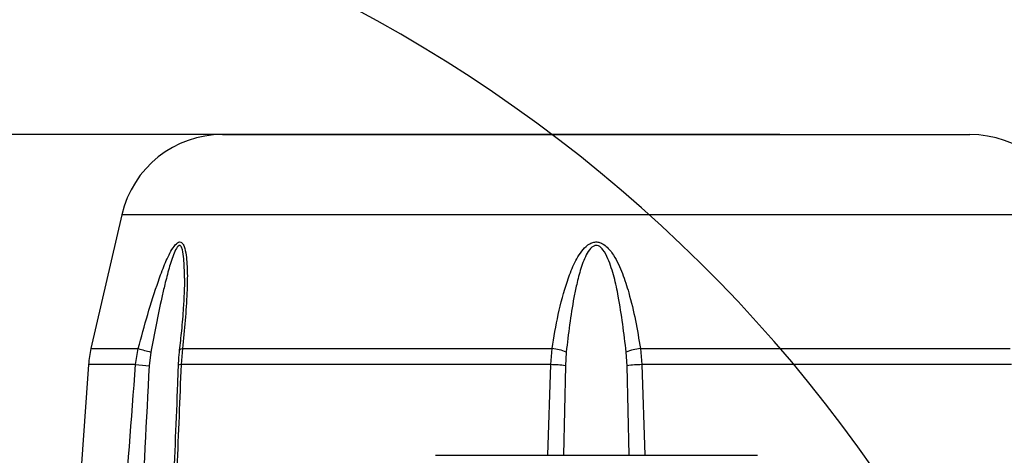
# Model space of a CAD drawing. Header units: millimetres. Extents: x 1654 to 2248, y 5204 to 5624.
# Tile 18 of 81: x 1843 to 1862, y 5293 to 5302. Entities that reach past the tile are written whole.
import ezdxf

# ---------------------------------------------------------------- set-up
doc = ezdxf.new("R2010")
doc.units = ezdxf.units.MM
doc.header["$PDSIZE"] = -1
for name, color, linetype in [('运动空间02尺寸标注', 3, 'Continuous'), ('运动空间03轨迹注释', 6, 'Continuous'), ('运动空间05模型', 7, 'Continuous'), ('运动空间16俯视轨迹', 2, 'Continuous')]:
    doc.layers.add(name, color=color, linetype=linetype)
doc.styles.add('SLDTEXTSTYLE0', font='TXT', dxfattribs={"width": 0.7})
doc.dimstyles.new('SLDDIMSTYLE0', dxfattribs={"dimtxt": 3.5, "dimasz": 4.08, "dimexe": 0, "dimexo": 0.0625, "dimgap": 0.875, "dimtad": 0, "dimtih": 1, "dimtoh": 1, "dimdec": 4, "dimlfac": 10, "dimzin": 12, "dimdsep": 46, "dimtxsty": 'SLDTEXTSTYLE0', "dimsah": 1, "dimcen": 0.09, "dimazin": 3, "dimtfac": 1, "dimtdec": 3, "dimtofl": 0, "dimtmove": 0, "dimatfit": 3, "dimfxl": 1, "dimfrac": 2, "dimtolj": 1, "dimtzin": 12, "dimarcsym": 0})
doc.dimstyles.new('SLDDIMSTYLE1', dxfattribs={"dimtxt": 5, "dimasz": 4.08, "dimexe": 1, "dimexo": 0.0625, "dimgap": 0.875, "dimtad": 1, "dimlfac": 10, "dimrnd": 1e-09, "dimzin": 12, "dimdsep": 46, "dimtxsty": 'SLDTEXTSTYLE0', "dimsah": 1, "dimcen": 0.09, "dimadec": 0, "dimazin": 3, "dimtfac": 1, "dimtdec": 3, "dimtofl": 0, "dimtmove": 0, "dimatfit": 3, "dimfxl": 1, "dimfrac": 2, "dimtolj": 1, "dimtzin": 12, "dimarcsym": 0})

# ---------------------------------------------------------------- blocks, each defined once
blk = doc.blocks.new('*D152')
at = {"layer": 'Defpoints', "color": 0}
for p in [(1851.421, 5300.467), (1803.922, 5282.305), (1820.531, 5276.687), (1835.781, 5276.687), (1851.031, 5276.687)]:
    blk.add_point(p, dxfattribs=at)
at = {"layer": '运动空间03轨迹注释', "color": 0, "lineweight": -2}
blk.add_line((1851.093, 5276.687), (1864.243, 5276.687), dxfattribs=at)
for start, end in [(93.7574, 161.7797), (8.2203, 76.1227)]:
    blk.add_arc((1835.781, 5276.687), 28.462, start, end, dxfattribs=at)
at = {"layer": '运动空间03轨迹注释', "color": 0}
for points in [[(1808.086, 5285.752), (1809.405, 5285.421), (1807.751, 5281.63)], [(1863.272, 5280.708), (1864.629, 5280.806), (1864.243, 5276.687)]]:
    blk.add_solid(points, dxfattribs=at)
at = {"layer": '运动空间03轨迹注释', "color": 0, "insert": (1834.79, 5306.791), "char_height": 3.5, "attachment_point": 1, "style": 'SLDTEXTSTYLE0'}
blk.add_mtext('\\A1;170%%d', dxfattribs=at)
blk = doc.blocks.new('*D155')
at = {"layer": 'Defpoints', "color": 0}
for p in [(1857.392, 5299.407), (1772.611, 5247.747), (1859.381, 5247.747)]:
    blk.add_point(p, dxfattribs=at)
at = {"layer": '运动空间02尺寸标注', "color": 0, "lineweight": -2}
for p, q in [((1857.329, 5299.407), (1771.611, 5299.407)), ((1772.611, 5295.327), (1772.611, 5251.827)), ((1859.318, 5247.747), (1771.611, 5247.747))]:
    blk.add_line(p, q, dxfattribs=at)
at = {"layer": '运动空间02尺寸标注', "color": 0}
for points in [[(1773.291, 5295.327), (1771.931, 5295.327), (1772.611, 5299.407)], [(1771.931, 5251.827), (1773.291, 5251.827), (1772.611, 5247.747)]]:
    blk.add_solid(points, dxfattribs=at)
at = {"layer": '运动空间02尺寸标注', "color": 0, "insert": (1769.236, 5276.139), "char_height": 5, "attachment_point": 5, "rotation": 90, "style": 'SLDTEXTSTYLE0'}
blk.add_mtext('\\A1;516.6', dxfattribs=at)
blk = doc.blocks.new('*D156')
at = {"layer": 'Defpoints', "color": 0}
for p in [(1879.988, 5300.089), (1835.781, 5276.687)]:
    blk.add_point(p, dxfattribs=at)
at = {"layer": '运动空间03轨迹注释', "color": 0, "lineweight": -2}
for p, q in [((1894.761, 5307.91), (1883.594, 5301.998)), ((1835.691, 5276.687), (1835.871, 5276.687)), ((1835.781, 5276.597), (1835.781, 5276.777))]:
    blk.add_line(p, q, dxfattribs=at)
at = {"layer": '运动空间03轨迹注释', "color": 0}
blk.add_solid([(1883.276, 5302.599), (1883.912, 5301.397), (1879.988, 5300.089)], dxfattribs=at)
at = {"layer": '运动空间03轨迹注释', "color": 0, "insert": (1889.889, 5307.97), "char_height": 5, "attachment_point": 5, "rotation": 27.8952, "style": 'SLDTEXTSTYLE0'}
blk.add_mtext('\\A1;\\H0.583333x;R500', dxfattribs=at)

msp = doc.modelspace()

# ---------------------------------------------------------------- linework, layer by layer
at = {"layer": '运动空间05模型', "lineweight": 25}
for p, q in [((1846.558567, 5299.407379), (1853.780534, 5299.407379)), ((1853.780534, 5299.407379), (1861.0025, 5299.407379)), ((1844.609827, 5297.857281), (1844.012788, 5295.271222)), ((1853.780534, 5297.857281), (1844.609827, 5297.857281)), ((1862.95124, 5297.857281), (1853.780534, 5297.857281)), ((1844.012788, 5295.271222), (1844.927029, 5295.271222)), ((1844.875943, 5294.960833), (1844.927029, 5295.271222)), ((1845.17047, 5295.203737), (1845.139317, 5294.939906)), ((1845.780516, 5295.271222), (1845.75485, 5294.960833)), ((1845.780516, 5295.271222), (1852.927046, 5295.271222)), ((1852.901626, 5294.960833), (1852.927046, 5295.271222)), ((1853.200971, 5295.203737), (1853.184059, 5294.939906)), ((1854.377008, 5294.939906), (1854.360096, 5295.203737)), ((1854.634021, 5295.271222), (1861.780551, 5295.271222)), ((1854.634021, 5295.271222), (1854.659441, 5294.960833)), ((1843.966401, 5294.960833), (1843.78233, 5292.3285)), ((1844.875943, 5294.960833), (1843.966401, 5294.960833)), ((1852.901626, 5294.960833), (1845.75485, 5294.960833)), ((1852.845737, 5293.208662), (1852.901626, 5294.960833)), ((1853.184059, 5294.939906), (1853.146331, 5293.208662)), ((1854.418835, 5293.208662), (1854.377008, 5294.939906)), ((1861.806217, 5294.960833), (1854.659441, 5294.960833)), ((1854.659441, 5294.960833), (1854.721451, 5293.208662)), ((1850.673057, 5293.208662), (1856.900368, 5293.208662))]:
    msp.add_line(p, q, dxfattribs=at)
at = {"layer": '运动空间05模型', "lineweight": 25, "flags": 128}
msp.add_lwpolyline([(1845.721864, 5295.237738), (1845.723283, 5295.243044), (1845.729957, 5295.251519), (1845.741879, 5295.259129), (1845.758835, 5295.265737), (1845.780516, 5295.271222)], dxfattribs=at)
at = {"layer": '运动空间05模型', "lineweight": 25}
for centre, radius, start, end in [((1846.558567, 5297.407379), 2, 90, 167), ((1861.0025, 5297.407379), 2, 13, 90), ((1845.961529, 5294.82132), 2, 167, 176), ((1847.19979, 5302.996976), 8.053118, 253.6071744, 255.4045862), ((1852.827984, 5294.279447), 0.99671, 68.0239876, 84.2960289), ((1854.733083, 5294.279447), 0.99671, 95.7039711, 111.9760124), ((1850.791466, 5367.742499), 73.02167, 265.35334743, 265.56065349), ((1845.744526, 5294.859655), 0.101703, 84.1735885, 116.0958426), ((1852.828029, 5292.051211), 2.910552, 82.9737557, 88.5510455), ((1854.733038, 5292.051211), 2.910552, 91.4489545, 97.0262443)]:
    msp.add_arc(centre, radius, start, end, dxfattribs=at)
for points, knots in [([(1844.927029, 5295.271222), (1844.986454, 5295.491487), (1845.105223, 5295.931713), (1845.278863, 5296.473594), (1845.433521, 5296.897004), (1845.550175, 5297.14617), (1845.648105, 5297.286741), (1845.707862, 5297.329572), (1845.747735, 5297.33318), (1845.785826, 5297.30693), (1845.827577, 5297.227262), (1845.865237, 5297.030511), (1845.881159, 5296.725306), (1845.869287, 5296.299315), (1845.838616, 5295.814624), (1845.799886, 5295.452388), (1845.780516, 5295.271222)], [0, 0, 0, 0, 0.144688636, 0.28917779, 0.362838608, 0.435794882, 0.472854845, 0.489498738, 0.506340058, 0.521479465, 0.545553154, 0.592724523, 0.677159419, 0.762014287, 0.880976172, 1, 1, 1, 1]), ([(1845.819996, 5296.632748), (1845.820082, 5296.637804), (1845.822249, 5296.765968), (1845.815005, 5296.953216), (1845.791387, 5297.153138), (1845.763538, 5297.237136), (1845.739558, 5297.262843), (1845.721745, 5297.263852), (1845.702437, 5297.255044), (1845.665342, 5297.214643), (1845.597614, 5297.06757), (1845.52092, 5296.821023), (1845.445695, 5296.530505), (1845.320693, 5295.993147), (1845.237459, 5295.55576), (1845.17047, 5295.203737)], [0, 0, 0, 0, 0.005276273, 0.133749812, 0.199823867, 0.2300451, 0.247095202, 0.258976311, 0.265407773, 0.28467878, 0.333512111, 0.4411325, 0.551483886, 0.639020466, 1, 1, 1, 1]), ([(1852.927046, 5295.271222), (1852.962983, 5295.491487), (1853.034808, 5295.931713), (1853.182387, 5296.473594), (1853.337501, 5296.897004), (1853.480782, 5297.14617), (1853.626145, 5297.286741), (1853.730298, 5297.329572), (1853.80875, 5297.33318), (1853.894345, 5297.30693), (1854.006444, 5297.227262), (1854.152602, 5297.030511), (1854.295135, 5296.725306), (1854.427363, 5296.299315), (1854.54548, 5295.814624), (1854.604503, 5295.452388), (1854.634021, 5295.271222)], [0, 0, 0, 0, 0.1446886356, 0.2891777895, 0.3628386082, 0.4357948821, 0.4728548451, 0.4894987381, 0.5063400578, 0.5214794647, 0.5455531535, 0.5927245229, 0.6771594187, 0.7620142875, 0.8809761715, 1, 1, 1, 1]), ([(1854.360096, 5295.203737), (1854.316663, 5295.564137), (1854.258169, 5296.049508), (1854.131719, 5296.651407), (1854.036121, 5296.953859), (1853.937985, 5297.153132), (1853.861152, 5297.237137), (1853.80671, 5297.262843), (1853.770831, 5297.263853), (1853.734437, 5297.255043), (1853.670389, 5297.214656), (1853.57207, 5297.066474), (1853.476101, 5296.821703), (1853.405933, 5296.529332), (1853.292362, 5295.993471), (1853.241725, 5295.555904), (1853.200971, 5295.203737)], [0, 0, 0, 0, 0.247820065, 0.33375287, 0.419417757, 0.463695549, 0.483947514, 0.495373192, 0.503335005, 0.50764488, 0.520558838, 0.553283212, 0.626109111, 0.699438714, 0.758099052, 1, 1, 1, 1]), ([(1845.820737, 5296.632705), (1845.820927, 5296.623328), (1845.822643, 5296.538314), (1845.814578, 5296.346979), (1845.79825, 5296.018468), (1845.766739, 5295.640454), (1845.735265, 5295.363623), (1845.72097, 5295.237886)], [0, 0, 0, 0, 0.021377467, 0.193824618, 0.414295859, 0.733972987, 1, 1, 1, 1]), ([(1845.722233, 5295.2379), (1845.720858, 5295.226712), (1845.710691, 5295.143944), (1845.701646, 5295.047458), (1845.70087, 5294.96207), (1845.700768, 5294.950814)], [0, 0, 0, 0, 0.11949195, 0.883930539, 1, 1, 1, 1]), ([(1844.505455, 5289.802383), (1844.549954, 5290.467433), (1844.66503, 5292.187286), (1844.795763, 5293.906452), (1844.875943, 5294.960833)], [0, 0, 0, 0, 0.3866901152, 1, 1, 1, 1]), ([(1845.139317, 5294.939906), (1845.083469, 5293.885479), (1844.992403, 5292.166142), (1844.91197, 5290.446488), (1844.880865, 5289.781456)], [0, 0, 0, 0, 0.613275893, 1, 1, 1, 1]), ([(1845.699298, 5294.95102), (1845.695032, 5294.832829), (1845.665593, 5294.017228), (1845.596612, 5292.446606), (1845.521477, 5290.84683), (1845.47055, 5289.944778), (1845.462238, 5289.797545)], [0, 0, 0, 0, 0.068834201, 0.475003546, 0.914310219, 1, 1, 1, 1]), ([(1845.75485, 5294.960833), (1845.729172, 5294.296081), (1845.662769, 5292.577048), (1845.57434, 5290.857178), (1845.520106, 5289.802383)], [0, 0, 0, 0, 0.38670103, 1, 1, 1, 1])]:
    msp.add_open_spline(points, degree=3, knots=knots, dxfattribs=at)
at = {"layer": '运动空间16俯视轨迹', "lineweight": 25}
msp.add_arc((1835.780534, 5276.687379), 50.019232, 190, 170, dxfattribs=at)

# ---------------------------------------------------------------- dimensions: what is measured, and where the dimension line sits
at = {"layer": '运动空间02尺寸标注'}
dim = msp.add_linear_dim(base=(1772.611161, 5247.747379), p1=(1857.391517, 5299.407379), p2=(1859.380534, 5247.747379), angle=90, dimstyle='SLDDIMSTYLE1', dxfattribs=at)
dim.commit()
dim.dimension.update_dxf_attribs({"geometry": '*D155', "text_midpoint": (1772.611161, 5276.139028), "dimtype": 160})
at = {"layer": '运动空间03轨迹注释'}
dim = msp.add_radius_dim(center=(1835.780534, 5276.687379), mpoint=(1879.987757, 5300.089193), text='\\H0.583333x;R500', dimstyle='SLDDIMSTYLE1', override={"dimtxsty": 'SLDTEXTSTYLE0'}, dxfattribs=at)
dim.commit()
dim.dimension.update_dxf_attribs({"geometry": '*D156', "text_midpoint": (1884.184039, 5302.310564), "dimtype": 164})
dim = msp.add_angular_dim_2l(base=(1851.42082, 5300.467279), line1=((1851.030534, 5276.687379), (1820.530534, 5276.687379)), line2=((1835.780534, 5276.687379), (1803.921641, 5282.304961)), dimstyle='SLDDIMSTYLE0', dxfattribs=at)
dim.commit()
dim.dimension.update_dxf_attribs({"geometry": '*D152', "text_midpoint": (1838.261186, 5305.041365)})

doc.saveas('drawing.dxf')
